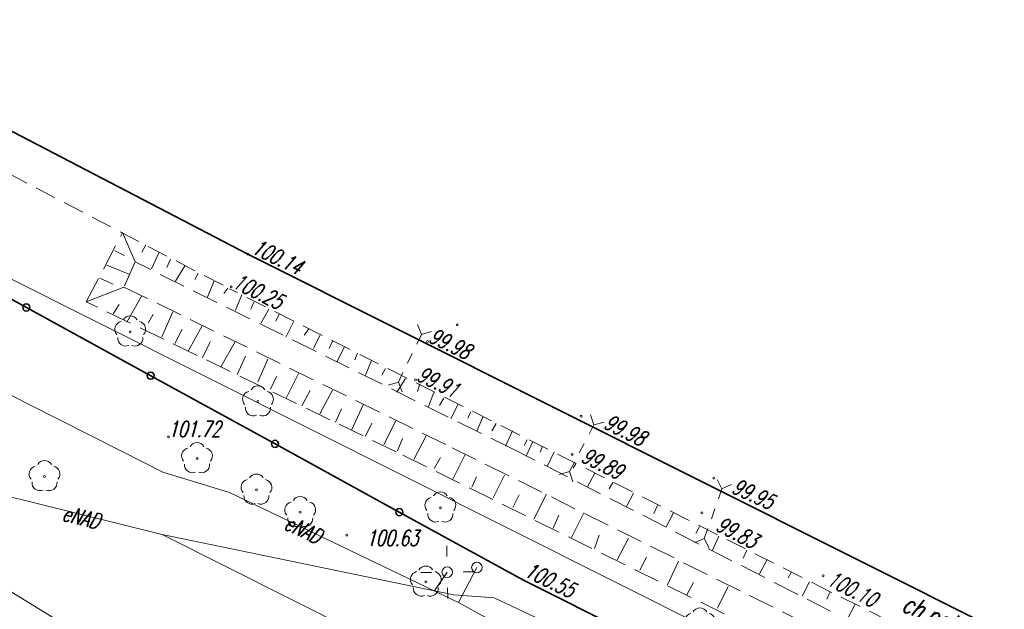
# Model space of a CAD drawing. Header units: metres. Extents: x 7501691 to 7504871, y 5814048 to 5814963.
# Tile 30 of 90: x 7502958 to 7503005, y 5814637 to 5814665. Entities that reach past the tile are written whole.
import ezdxf
from ezdxf.enums import TextEntityAlignment as Align

# ---------------------------------------------------------------- set-up
doc = ezdxf.new("R2010")
doc.units = ezdxf.units.M
doc.header["$MEASUREMENT"] = 0
for name, pattern in [('1', [0]), ('GDE', [0]), ('KOC', [1.5, 1, -0.5]), ('KOJ', [0]), ('UEB', [0]), ('UPE', [0]), ('UPT', [0]), ('WSQ', [1.75, 1.25, -0.5])]:
    doc.linetypes.add(name, pattern=pattern)
doc.layers.get('0').update_dxf_attribs({"linetype": 'CONTINUOUS'})
for name, color, linetype, lineweight in [('Dzialki', 7, 'GDE', 18), ('EDZPD_L_0', 7, 'GDE', 20), ('SDROK_T_1', 7, 'CONTINUOUS', 18), ('SDRPK_L_0', 7, 'KOJ', 35), ('SDRPK_L_2', 7, 'KOC', 18), ('SDRPT_T_0', 7, 'CONTINUOUS', 18), ('SZOPO_L_0', 7, 'CONTINUOUS', 35), ('SZZPZ_T_0', 3, 'CONTINUOUS', 18), ('UEEOO_T_0', 1, 'CONTINUOUS', 15), ('UEEPA_T_3', 1, 'CONTINUOUS', 18), ('UEEPON_L_1', 1, 'UEB', 15), ('UTTPO_L_1', 30, 'UPT', 15), ('WUKOS_T_1', 7, 'CONTINUOUS', 15), ('WUKPS_L_6', 7, 'WSQ', 18), ('WWRPH_T_1', 7, 'CONTINUOUS', 18)]:
    doc.layers.add(name, color=color, linetype=linetype, lineweight=lineweight)
doc.styles.get("Standard").update_dxf_attribs({"font": 'Simplex.SHX', "width": 0.75})

# ---------------------------------------------------------------- blocks, each defined once
blk = doc.blocks.new('PSS')
at = {"linetype": 'Continuous'}
for p, q in [((-1.25, 0), (-1.595, 0.366)), ((-1.25, 0), (-1.595, -0.366)), ((-0.75, 0), (-1.25, 0)), ((-0.25, 0), (0.25, 0)), ((0.75, 0), (1.25, 0)), ((1.25, 0), (1.595, 0.366)), ((1.25, 0), (1.595, -0.366))]:
    blk.add_line(p, q, dxfattribs=at)
blk = doc.blocks.new('DLI')
at = {"color": 8, "linetype": 'Continuous', "lineweight": 5}
blk.add_circle((0, 0), 0.045, dxfattribs=at)
for centre, start, end in [((-0.357, 0.116), 102.1445, 221.86), ((0, 0.375), 30.1401, 149.8599), ((0.357, 0.116), 318.14, 77.8555), ((-0.22, -0.303), 174.1482, 293.8542), ((0.22, -0.303), 246.1458, 5.8518)]:
    blk.add_arc(centre, 0.375, start, end, dxfattribs=at)
blk = doc.blocks.new('SLS')
at = {"linetype": 'Continuous'}
blk.add_circle((0, 0), 0.25, dxfattribs=at)
blk = doc.blocks.new('LAT')
at = {"linetype": 'Continuous'}
for p, q in [((0, 0.75), (0, 1.25)), ((-1.25, 0), (-0.75, 0)), ((0.75, 0), (1.25, 0)), ((0, -0.75), (0, -1.25))]:
    blk.add_line(p, q, dxfattribs=at)
blk = doc.blocks.new('WSU')
at = {"linetype": 'Continuous'}
blk.add_circle((0, 0), 0.045, dxfattribs=at)
blk = doc.blocks.new('WSP')
at = {"linetype": 'Continuous'}
blk.add_circle((0, 0), 0.045, dxfattribs=at)
blk = doc.blocks.new('fdsfdsgdgfd')
at = {"layer": 'Dzialki', "color": 8}
blk.add_line((70.39, 55.51), (-300.47, 241.21), dxfattribs=at)
at = {"layer": 'EDZPD_L_0', "color": 8, "linetype": 'GDE'}
blk.add_line((70.387, 55.505), (-300.466, 241.208), dxfattribs=at)
at = {"layer": 'SDRPK_L_0', "color": 8, "linetype": 'KOJ'}
for p in [(-298.938, 247.65), (-169.836, 182.624)]:
    blk.add_line(p, (-277.561, 236.544), dxfattribs=at)
at = {"layer": 'SDRPK_L_2', "color": 8, "linetype": 'KOC'}
for p, q in [((-299.58, 245.909), (-278.422, 234.9)), ((-249.922, 220.542), (-278.422, 234.9)), ((-170.692, 180.926), (-249.922, 220.542))]:
    blk.add_line(p, q, dxfattribs=at)
at = {"layer": 'SZOPO_L_0', "color": 8}
for p, q in [((-293.963, 237.245), (-288.064, 234.012)), ((-288.064, 234.012), (-282.166, 230.779)), ((-282.166, 230.779), (-276.267, 227.546)), ((-276.267, 227.546), (-270.369, 224.313)), ((-270.369, 224.313), (-264.47, 221.08)), ((-264.47, 221.08), (-257.757, 217.736))]:
    blk.add_line(p, q, dxfattribs=at)
for centre in [(-288.064, 234.012), (-282.166, 230.779), (-276.267, 227.546), (-270.369, 224.313)]:
    blk.add_circle(centre, 0.17, dxfattribs=at)
at = {"layer": 'UEEPON_L_1', "color": 8, "linetype": 'UPE'}
for p, q in [((-288.03, 229.467), (-295.05, 233.075)), ((-283.551, 227.202), (-288.03, 229.467)), ((-281.622, 223.245), (-297.551, 227.199)), ((-281.589, 226.204), (-283.551, 227.202)), ((-278.43, 225.24), (-281.589, 226.204)), ((-267.825, 220.155), (-278.43, 225.24)), ((-267.789, 220.399), (-281.622, 223.245)), ((-281.622, 223.245), (-267.825, 216.338)), ((-268.097, 221.467), (-268.72, 220.573)), ((-266.688, 221.688), (-267.561, 220.025)), ((-267.561, 220.025), (-267.825, 220.155)), ((-265.877, 220.254), (-267.789, 220.399)), ((-261.079, 216.495), (-267.561, 220.025)), ((-255.194, 215.247), (-265.877, 220.254))]:
    blk.add_line(p, q, dxfattribs=at)
at = {"layer": 'UTTPO_L_1', "color": 8, "linetype": 'UPT'}
blk.add_line((-299.837, 227.289), (-267.842, 207.74), dxfattribs=at)
at = {"layer": 'WUKPS_L_6', "color": 8, "linetype": 'WSQ'}
for p, q in [((-285.223, 234.285), (-283.501, 237.563)), ((-282.905, 236.172), (-283.435, 234.98)), ((-264.908, 227.266), (-282.905, 236.172)), ((-283.435, 234.98), (-267.857, 227.364)), ((-270.516, 227.17), (-285.223, 234.285)), ((-242.393, 213.304), (-270.516, 227.17)), ((-267.857, 227.364), (-243.757, 215.399)), ((-249.909, 219.621), (-264.908, 227.266))]:
    blk.add_line(p, q, dxfattribs=at)
at = {"layer": 'WUKPS_L_6', "color": 8, "linetype": '1'}
for p, q in [((-283.501, 237.563), (-282.905, 236.172)), ((-282.402, 236.974), (-282.583, 236.638)), ((-283.863, 236.702), (-283.41, 236.482)), ((-281.768, 236.638), (-282.13, 235.849)), ((-284.251, 236.017), (-283.152, 235.577)), ((-281.225, 236.302), (-281.393, 235.901)), ((-280.552, 235.991), (-280.992, 235.254)), ((-279.918, 235.642), (-280.073, 235.332)), ((-285.223, 234.285), (-283.435, 234.98)), ((-284.574, 235.396), (-283.94, 235.111)), ((-279.155, 235.267), (-279.465, 234.504)), ((-282.595, 234.555), (-283.293, 233.314)), ((-278.508, 234.931), (-278.702, 234.672)), ((-277.836, 234.608), (-278.146, 233.884)), ((-283.656, 234.154), (-283.953, 233.714)), ((-277.266, 234.259), (-277.409, 233.935)), ((-282.052, 233.702), (-282.285, 233.262)), ((-281.108, 233.805), (-281.638, 232.615)), ((-276.555, 233.936), (-276.917, 233.276)), ((-276.064, 233.69), (-276.232, 233.366)), ((-279.724, 233.146), (-280.383, 231.943)), ((-275.391, 233.328), (-275.753, 232.603)), ((-280.668, 232.991), (-281.017, 232.305)), ((-274.654, 233.018), (-274.886, 232.694)), ((-274.136, 232.681), (-274.447, 232.073)), ((-279.336, 232.383), (-279.71, 231.62)), ((-278.159, 232.383), (-278.831, 231.206)), ((-273.541, 232.41), (-273.696, 232.074)), ((-272.972, 232.164), (-273.334, 231.427)), ((-272.351, 231.841), (-272.481, 231.53)), ((-278.055, 230.831), (-277.667, 231.698)), ((-277.085, 230.482), (-276.606, 231.569)), ((-271.692, 231.492), (-271.976, 230.806)), ((-275.74, 229.719), (-275.158, 230.883)), ((-271.019, 231.117), (-271.2, 230.806)), ((-276.477, 230.133), (-276.192, 230.741)), ((-270.075, 230.638), (-270.488, 230.005)), ((-269.402, 230.393), (-269.506, 230.031)), ((-274.989, 229.344), (-274.601, 230.082)), ((-274.136, 228.969), (-273.541, 230.095)), ((-268.729, 229.979), (-268.988, 229.319)), ((-272.622, 228.232), (-272.079, 229.396)), ((-268.251, 229.708), (-268.458, 229.358)), ((-267.591, 229.41), (-267.927, 228.738)), ((-273.398, 228.581), (-273.114, 229.215)), ((-266.97, 229.061), (-267.113, 228.764)), ((-271.976, 227.909), (-271.678, 228.53)), ((-271.109, 227.521), (-270.527, 228.634)), ((-266.414, 228.815), (-266.699, 228.156)), ((-265.78, 228.518), (-265.974, 228.169)), ((-265.004, 228.169), (-265.327, 227.445)), ((-270.449, 227.211), (-270.217, 227.806)), ((-269.686, 226.81), (-269.091, 227.935)), ((-264.306, 227.742), (-264.448, 227.471)), ((-264.047, 227.626), (-264.344, 226.966)), ((-267.834, 225.869), (-267.246, 227.04)), ((-263.569, 227.445), (-263.685, 227.147)), ((-263.027, 227.165), (-263.359, 226.479)), ((-268.723, 226.383), (-268.411, 226.903)), ((-261.999, 226.608), (-262.129, 226.4)), ((-261.09, 226.153), (-261.44, 225.504)), ((-266.934, 225.502), (-266.705, 225.98)), ((-265.915, 224.982), (-265.375, 226.063)), ((-260.245, 225.712), (-260.414, 225.413)), ((-263.982, 223.985), (-263.38, 225.17)), ((-259.258, 225.218), (-259.596, 224.582)), ((-264.98, 224.525), (-264.689, 225.128)), ((-262.195, 223.112), (-261.613, 224.276)), ((-258.115, 224.621), (-258.297, 224.244)), ((-257.361, 224.283), (-257.712, 223.608)), ((-263.068, 223.549), (-262.798, 224.172)), ((-256.127, 223.634), (-256.296, 223.296)), ((-261.114, 222.593), (-260.885, 223.216)), ((-260.033, 222.053), (-259.493, 223.071)), ((-255.205, 223.167), (-255.504, 222.517)), ((-253.88, 222.517), (-254.062, 222.128)), ((-258.952, 221.554), (-258.641, 222.178)), ((-257.643, 220.869), (-257.123, 221.991)), ((-252.919, 222.063), (-253.295, 221.349)), ((-251.776, 221.453), (-251.918, 221.193)), ((-256.728, 220.391), (-256.417, 220.973)), ((-250.905, 221.011), (-251.256, 220.336)), ((-255.273, 219.767), (-254.775, 220.786)), ((-249.922, 220.542), (-250.087, 220.18)), ((-248.749, 219.946), (-249.112, 219.258))]:
    blk.add_line(p, q, dxfattribs=at)
at = {"layer": 'SDRPT_T_0', "color": 8}
for p, rotation in [((-269.867, 231.603), 64.08634356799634), ((-261.716, 227.338), 62.32057574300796), ((-255.481, 224.237), 70.47164153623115)]:
    blk.add_blockref('PSS', p, dxfattribs=dict(at, rotation=rotation))
at = {"layer": 'SZZPZ_T_0', "color": 8, "rotation": 0.009142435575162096}
for p in [(-283.136, 232.861), (-277.077, 229.551), (-279.967, 226.858), (-287.203, 226.006), (-277.147, 225.369), (-268.421, 224.519), (-275.072, 224.305), (-269.112, 221.008), (-256.11, 219.019)]:
    blk.add_blockref('DLI', p, dxfattribs=at)
at = {"layer": 'UEEPA_T_3', "color": 8}
for name, p, rotation in [('LAT', (-268.097, 221.467), 1.023124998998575), ('SLS', (-266.688, 221.688), 0.009142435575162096), ('SLS', (-268.097, 221.467), 0.009142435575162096)]:
    blk.add_blockref(name, p, dxfattribs=dict(at, rotation=rotation))
at = {"layer": 'WUKOS_T_1', "color": 8, "rotation": 0.009142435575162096}
for p in [(-277.561, 236.544), (-278.341, 234.988), (-269.036, 232.397), (-269.604, 230.585), (-281.326, 227.877)]:
    blk.add_blockref('WSU', p, dxfattribs=at)
at = {"layer": 'WWRPH_T_1', "color": 8, "rotation": 0.009142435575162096}
for p in [(-267.632, 233.192), (-261.739, 228.854), (-262.169, 227.049), (-255.451, 225.921), (-256.015, 224.284), (-272.864, 223.223), (-263.862, 221.742), (-250.257, 221.293)]:
    blk.add_blockref('WSP', p, dxfattribs=at)
at = {"layer": 'SDROK_T_1', "color": 8, "lineweight": 9, "oblique": 15, "width": 0.7}
blk.add_text('ch.polbruk', height=0.9, rotation=335.9435, dxfattribs=at).set_placement((-244.485, 219.044), align=Align.MIDDLE)
at = {"layer": 'UEEOO_T_0', "color": 8, "lineweight": 9, "oblique": 15, "width": 0.7}
for rotation, p in [(345.9691, (-285.464, 224.072)), (334.7592, (-274.933, 223.492))]:
    blk.add_text('eNAD', height=0.75, rotation=rotation, dxfattribs=at).set_placement(p, align=Align.MIDDLE)
at = {"layer": 'WUKOS_T_1', "color": 8, "lineweight": 9, "oblique": 15, "width": 0.7}
for s, rotation, p in [('100.14', 334.124, (-277.429, 236.615)), ('100.25', 333.8251, (-278.341, 234.988)), ('99.98', 334.7596, (-269.036, 232.397)), ('99.91', 334.0619, (-269.604, 230.585)), ('99.98', 333.404, (-260.732, 228.325)), ('101.72', 0.0091, (-281.326, 227.877)), ('99.89', 333.7245, (-261.811, 226.738)), ('99.95', 335.4146, (-254.659, 225.258)), ('99.83', 332.8162, (-255.42, 223.48)), ('100.55', 334.2524, (-264.498, 221.3)), ('100.10', 333.032, (-250.151, 220.9))]:
    blk.add_text(s, height=0.75, rotation=rotation, dxfattribs=at).set_placement(p)
blk.add_text('100.63', height=0.75, rotation=0.0091, dxfattribs=at).set_placement((-270.699, 223.087), align=Align.MIDDLE)

msp = doc.modelspace()

# ---------------------------------------------------------------- block references
at = {"linetype": 'Continuous'}
msp.add_blockref('fdsfdsgdgfd', (7503246.36, 5814416.97), dxfattribs=at)

doc.saveas('drawing.dxf')
